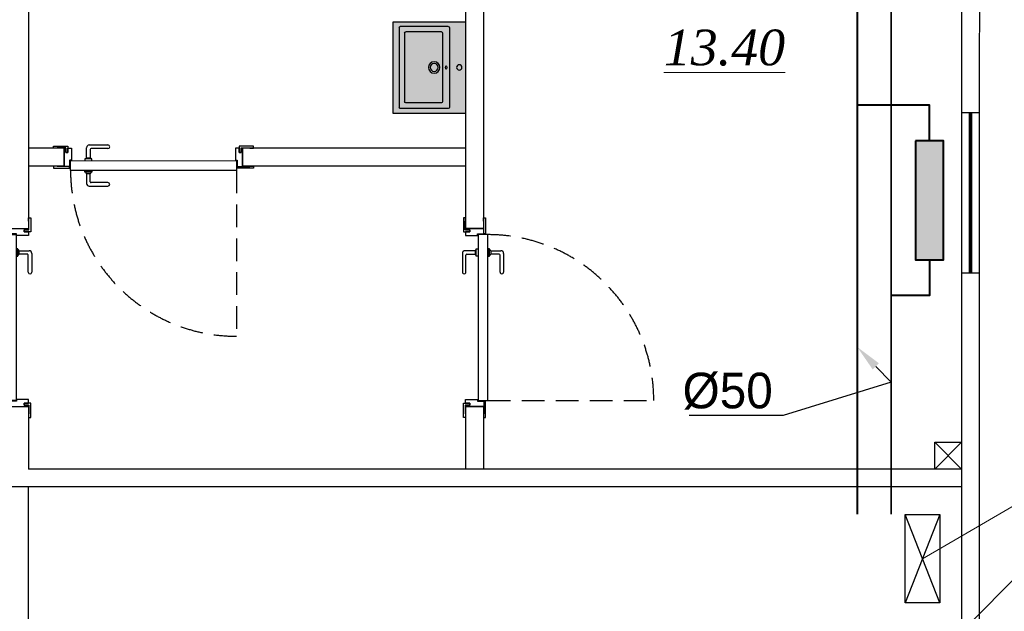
# Model space of a CAD drawing. Extents: x 4114239 to 5838486, y 780458 to 1383318.
# Tile 220 of 231: x 4566615 to 4572136, y 1323866 to 1327185. Entities that reach past the tile are written whole.
import ezdxf
from ezdxf import colors
from ezdxf.entities.mleader import LeaderData, LeaderLine
from ezdxf.math import Vec2, Vec3

# ---------------------------------------------------------------- set-up
doc = ezdxf.new("R2010")
doc.units = 0
doc.header["$MEASUREMENT"] = 0
doc.linetypes.add('ACAD_ISO10W100', pattern=[18, 12, -3, 0, -3])
doc.linetypes.add('Beruniy Xref$0$DASHED', pattern=[19.05, 12.7, -6.35])
for name, color, linetype, lineweight in [('.', 7, 'Continuous', 15), ('Основные', 160, 'Continuous', 40), ('сплошная толстая', 7, 'Continuous', 40), ('Т3', 10, 'Continuous', 25)]:
    doc.layers.add(name, color=color, linetype=linetype, lineweight=lineweight)
doc.layers.add('сан.техника', color=146, linetype='Continuous')
doc.styles.add('TIEMS', font='times.ttf')
doc.styles.add('ГОСТ 250', font='isocpeui.ttf', dxfattribs={"height": 300})

# ---------------------------------------------------------------- blocks, each defined once
blk = doc.blocks.new('fffffffffffffffffffffffffffddddddddfz')
at = {"color": 0}
blk.add_lwpolyline([(3133299.4, 2648111.9), (3133449.4, 2648111.9), (3133449.4, 2647961.9), (3133299.4, 2647961.9)], close=True, dxfattribs=at)
for points in [[(3133449.4, 2648111.9), (3133299.4, 2647961.9)], [(3133449.4, 2647961.9), (3133299.4, 2648111.9)]]:
    blk.add_lwpolyline(points, dxfattribs=at)
blk = doc.blocks.new('fgdsgsfdgsdd')
at = {"layer": '.', "linetype": 'ByBlock', "lineweight": 25, "true_color": 0xffffff}
h = blk.add_hatch(color=7, dxfattribs=at)
h.dxf.hatch_style = 1
h.paths.add_polyline_path([(0, 257.8), (-404.8, 257.8, 0.414214), (-406.5, 256.1), (-406.5, -256.1, 0.414214), (-404.8, -257.8), (0, -257.8)])
at = {"layer": 'сан.техника'}
for p, q in [((-372.4, -225.8), (-372.4, 222.6)), ((-372.4, -225.8), (-372.4, 222.6)), ((-97, 228.6), (-366.4, 228.6)), ((-97, 228.6), (-366.4, 228.6)), ((-91.1, -225.8), (-91.1, 222.6)), ((-91.1, -225.8), (-91.1, 222.6)), ((-341.7, -195.1), (-341.7, 191.9)), ((-341.7, -195.1), (-341.7, 191.9)), ((-135.4, 197.9), (-335.7, 197.9)), ((-135.4, 197.9), (-335.7, 197.9)), ((-129.4, -195.1), (-129.4, 191.9)), ((-129.4, -195.1), (-129.4, 191.9)), ((-135.4, -201.1), (-335.7, -201.1)), ((-135.4, -201.1), (-335.7, -201.1)), ((-97, -231.8), (-366.4, -231.8)), ((-97, -231.8), (-366.4, -231.8))]:
    blk.add_line(p, q, dxfattribs=at)
blk.add_lwpolyline([(0, -257.8), (0, 257.8), (-404.8, 257.8, 0.414214), (-406.5, 256.1), (-406.5, -256.1, 0.414214), (-404.8, -257.8)], format="xyb", close=True, dxfattribs=at)
for centre, radius in [((-176.3, -1.6), 32), ((-176.3, -1.6), 32), ((-176.3, -1.6), 22.2), ((-176.3, -1.6), 22.2), ((-35.6, -1.6), 14.9), ((-35.6, -1.6), 14.9)]:
    blk.add_circle(centre, radius, dxfattribs=at)
for centre, start, end in [((-366.4, 222.6), 90, 180), ((-366.4, 222.6), 90, 180), ((-97, 222.6), 0, 90), ((-97, 222.6), 0, 90), ((-335.7, 191.9), 90, 180), ((-335.7, 191.9), 90, 180), ((-135.4, 191.9), 0, 90), ((-135.4, 191.9), 0, 90), ((-335.7, -195.1), 180, 270), ((-335.7, -195.1), 180, 270), ((-135.4, -195.1), 270, 0), ((-135.4, -195.1), 270, 0), ((-366.4, -225.8), 180, 270), ((-366.4, -225.8), 180, 270), ((-97, -225.8), 270, 0), ((-97, -225.8), 270, 0)]:
    blk.add_arc(centre, 5.97, start, end, dxfattribs=at)
at = {"layer": 'сан.техника', "extrusion": (2.66779e-39, -9.6997e-41, -1)}
blk.add_ellipse((-109.1, -1.6), major_axis=(0, -10.5), ratio=0.321168, dxfattribs=at)
blk.add_ellipse((-109.1, -1.6), major_axis=(0, -10.5), ratio=0.321168, dxfattribs=at)
blk = doc.blocks.new('*U1891')
at = {"color": 0, "linetype": 'Beruniy Xref$0$DASHED'}
blk.add_line((-193.5, 2.5), (-193.5, 95.5), dxfattribs=at)
at = {"color": 0}
for p, q in [((-111, 11.3), (-121.5, 11.3)), ((-121.5, 9.3), (-112, 9.3)), ((-111.5, 8.8), (-111.5, 4.1)), ((-109.5, 4.1), (-109.5, 9.8)), ((-197, 0), (-197, -10)), ((-197, 0), (-197, -10)), ((-112.5, 2.5), (-112.5, 3.5)), ((-112.5, 3.5), (-108.5, 3.5)), ((-108.5, 2.5), (-112.5, 2.5)), ((-112, 3.6), (-112, 3.5)), ((-109.5, 4.1), (-111.5, 4.1)), ((-109, 3.5), (-109, 3.6)), ((-108.5, 3.5), (-108.5, 2.5)), ((-97, 0), (-97, -10)), ((-97, 0), (-97, -10)), ((-112.5, -3), (-112.5, -4)), ((-112.5, -4), (-108.5, -4)), ((-112, -4.1), (-112, -4)), ((-111.5, -9.3), (-111.5, -4.6)), ((-109.5, -4.6), (-111.5, -4.6)), ((-109.5, -4.6), (-109.5, -10.3)), ((-109, -4), (-109, -4.1)), ((-108.5, -4), (-108.5, -3)), ((-121.5, -9.8), (-112, -9.8)), ((-111, -11.8), (-121.5, -11.8))]:
    blk.add_line(p, q, dxfattribs=at)
for points in [[(-194, 0.2), (-196.2, 0.2), (-196.2, 0.2), (-201, 0.2), (-201, 0), (-203, 0), (-203, 0), (-203, 1.2), (-194, 1.2)], [(-100, 0.2), (-97.8, 0.2), (-97.8, 0.2), (-93, 0.2), (-93, 0), (-91, 0), (-91, 0), (-91, 1.2), (-100, 1.2)]]:
    blk.add_lwpolyline(points, close=True, dxfattribs=at)
for points in [[(-195, 0.2), (-195, 0.2), (-196.2, 0.2), (-196.2, 0.2), (-197, 0.2), (-197, -10), (-196.2, -10), (-196.2, -7.6), (-195, -7.6), (-195, -10), (-193, -10), (-193, -3.3), (-193.85, -3.3, -0.414214), (-194, -3.15), (-194, 0.2)], [(-99, 0.2), (-99, 0.2), (-97.8, 0.2), (-97.8, 0.2), (-97, 0.2), (-97, -10), (-97.8, -10), (-97.8, -7.6), (-99, -7.6), (-99, -10), (-101, -10), (-101, -3.3), (-100.15, -3.3, 0.414214), (-100, -3.15), (-100, 0.2)]]:
    blk.add_lwpolyline(points, format="xyb", close=True, dxfattribs=at)
for points in [[(-193.5, -3), (-193.5, 2.5), (-100.5, 2.5), (-100.5, -3), (-193.5, -3)], [(-195, -7.6), (-196.2, -7.6), (-196.2, -10.2), (-201, -10.2), (-201, -10), (-203, -10), (-203, -10), (-203, -11.2), (-195, -11.2), (-195, -7.6)], [(-99, -7.6), (-97.8, -7.6), (-97.8, -10.2), (-93, -10.2), (-93, -10), (-91, -10), (-91, -10), (-91, -11.2), (-99, -11.2), (-99, -7.6)]]:
    blk.add_lwpolyline(points, dxfattribs=at)
at = {"color": 0, "linetype": 'Beruniy Xref$0$DASHED'}
blk.add_arc((-193.5, 2.5), 93, 0, 90, dxfattribs=at)
at = {"color": 0}
for centre, radius, start, end in [((-121.5, 10.3), 1, 90, 270), ((-111, 9.8), 1.5, 0, 90), ((-112, 8.8), 0.5, 0, 90), ((-111.5, 3.6), 0.5, 90, 180), ((-109.5, 3.6), 0.5, 0, 90), ((-111.5, -4.1), 0.5, 180, 270), ((-109.5, -4.1), 0.5, 270, 0), ((-121.5, -10.8), 1, 90, 270), ((-112, -9.3), 0.5, 270, 0), ((-111, -10.3), 1.5, 270, 0)]:
    blk.add_arc(centre, radius, start, end, dxfattribs=at)
blk = doc.blocks.new('*U1892')
at = {"color": 0, "linetype": 'Beruniy Xref$0$DASHED'}
blk.add_line((193.5, 2.5), (193.5, 95.5), dxfattribs=at)
at = {"color": 0}
for p, q in [((111, 11.3), (121.5, 11.3)), ((109.5, 4.1), (109.5, 9.8)), ((111.5, 8.8), (111.5, 4.1)), ((121.5, 9.3), (112, 9.3)), ((97, 0), (97, -10)), ((97, 0), (97, -10)), ((112.5, 3.5), (108.5, 3.5)), ((108.5, 3.5), (108.5, 2.5)), ((108.5, 2.5), (112.5, 2.5)), ((109, 3.5), (109, 3.6)), ((109.5, 4.1), (111.5, 4.1)), ((112, 3.6), (112, 3.5)), ((112.5, 2.5), (112.5, 3.5)), ((197, 0), (197, -10)), ((197, 0), (197, -10)), ((108.5, -4), (108.5, -3)), ((112.5, -4), (108.5, -4)), ((109, -4), (109, -4.1)), ((109.5, -4.6), (109.5, -10.3)), ((109.5, -4.6), (111.5, -4.6)), ((111.5, -9.3), (111.5, -4.6)), ((112, -4.1), (112, -4)), ((112.5, -3), (112.5, -4)), ((121.5, -9.8), (112, -9.8)), ((111, -11.8), (121.5, -11.8))]:
    blk.add_line(p, q, dxfattribs=at)
for points in [[(100, 0.2), (97.8, 0.2), (97.8, 0.2), (93, 0.2), (93, 0), (91, 0), (91, 0), (91, 1.2), (100, 1.2)], [(194, 0.2), (196.2, 0.2), (196.2, 0.2), (201, 0.2), (201, 0), (203, 0), (203, 0), (203, 1.2), (194, 1.2)]]:
    blk.add_lwpolyline(points, close=True, dxfattribs=at)
for points in [[(99, 0.2), (99, 0.2), (97.8, 0.2), (97.8, 0.2), (97, 0.2), (97, -10), (97.8, -10), (97.8, -7.6), (99, -7.6), (99, -10), (101, -10), (101, -3.3), (100.15, -3.3, -0.414214), (100, -3.15), (100, 0.2)], [(195, 0.2), (195, 0.2), (196.2, 0.2), (196.2, 0.2), (197, 0.2), (197, -10), (196.2, -10), (196.2, -7.6), (195, -7.6), (195, -10), (193, -10), (193, -3.3), (193.85, -3.3, 0.414214), (194, -3.15), (194, 0.2)]]:
    blk.add_lwpolyline(points, format="xyb", close=True, dxfattribs=at)
for points in [[(193.5, -3), (193.5, 2.5), (100.5, 2.5), (100.5, -3), (193.5, -3)], [(99, -7.6), (97.8, -7.6), (97.8, -10.2), (93, -10.2), (93, -10), (91, -10), (91, -10), (91, -11.2), (99, -11.2), (99, -7.6)], [(195, -7.6), (196.2, -7.6), (196.2, -10.2), (201, -10.2), (201, -10), (203, -10), (203, -10), (203, -11.2), (195, -11.2), (195, -7.6)]]:
    blk.add_lwpolyline(points, dxfattribs=at)
at = {"color": 0, "linetype": 'Beruniy Xref$0$DASHED'}
blk.add_arc((193.5, 2.5), 93, 90, 180, dxfattribs=at)
at = {"color": 0}
for centre, radius, start, end in [((111, 9.8), 1.5, 90, 180), ((121.5, 10.3), 1, 270, 90), ((112, 8.8), 0.5, 90, 180), ((109.5, 3.6), 0.5, 90, 180), ((111.5, 3.6), 0.5, 0, 90), ((109.5, -4.1), 0.5, 180, 270), ((111.5, -4.1), 0.5, 270, 0), ((111, -10.3), 1.5, 180, 270), ((112, -9.3), 0.5, 180, 270), ((121.5, -10.8), 1, 270, 90)]:
    blk.add_arc(centre, radius, start, end, dxfattribs=at)
blk = doc.blocks.new('fgfgfggggggggggggggggggdffx')
at = {"color": 5, "const_width": 20}
blk.add_lwpolyline([(3169499.2, 2634349.4), (3169499.2, 2635249.4)], dxfattribs=at)
at = {"color": 0}
for points in [[(3169449.1, 2635249.4), (3169549.2, 2635249.4)], [(3169449.1, 2634349.4), (3169549.3, 2634349.4)]]:
    blk.add_lwpolyline(points, dxfattribs=at)
blk = doc.blocks.new('hgknb')
at = {"layer": 'сплошная толстая', "linetype": 'ByBlock', "ltscale": 100}
blk.add_hatch(color=256, dxfattribs=at).paths.add_polyline_path([(639252.2, -203168.7), (639920.4, -203168.7), (639920.4, -203324.5), (639252.2, -203324.5)])
blk.add_lwpolyline([(639252.2, -203324.5), (639920.4, -203324.5), (639920.4, -203168.7), (639252.2, -203168.7)], close=True, dxfattribs=at)
blk.add_lwpolyline([(639252.2, -203324.5), (639920.4, -203324.5), (639920.4, -203168.7), (639252.2, -203168.7)], close=True, dxfattribs=at)
at = {"layer": 'сплошная толстая'}
blk.add_lwpolyline([(639252.2, -203246.6), (639052.2, -203246.6), (639052.2, -203651.6)], dxfattribs=at)
at = {"layer": 'сплошная толстая', "linetype": 'ByBlock', "ltscale": 100}
blk.add_lwpolyline([(639920.4, -203246.6), (640120.4, -203246.6), (640120.4, -203461.6)], dxfattribs=at)

msp = doc.modelspace()

# ---------------------------------------------------------------- linework, layer by layer
at = {"color": 7, "lineweight": 0, "ltscale": 100}
for p, q in [((4573161.674, 1325024.6397), (4571677.1232, 1324161.1521)), ((4571677.1232, 1323531.0174), (4573161.674, 1325024.6397))]:
    msp.add_line(p, q, dxfattribs=at)
for p, q in [((4571774.744, 1323913.0991), (4571579.5024, 1324409.2052)), ((4571774.744, 1324409.2052), (4571579.5024, 1323913.0991))]:
    msp.add_line(p, q)
at = {"color": 0}
for points in [[(4563958.9746, 1315064.2744), (4535646.2859, 1315064.2744), (4535646.2859, 1331264.2744), (4571996.5145, 1331264.2744), (4571995.3455, 1322964.2719)], [(4563958.9652, 1315164.2744), (4535746.2859, 1315164.2744), (4535746.2859, 1331164.2744), (4571896.5005, 1331164.2744), (4571895.5021, 1322964.2719)], [(4566665.4001, 1331164.2744), (4566665.4001, 1326014.2831)], [(4569115.492, 1331164.2744), (4569115.492, 1326014.2744)], [(4569215.492, 1331164.2744), (4569215.492, 1326014.2744)], [(4566865.492, 1326464.2744), (4566665.492, 1326464.2744)], [(4566865.492, 1326464.2744), (4566865.492, 1326364.2744)], [(4569115.492, 1326464.2744), (4567865.492, 1326464.2744)], [(4567865.492, 1326464.2744), (4567865.492, 1326364.2744)], [(4566865.492, 1326364.2744), (4566665.492, 1326364.2744)], [(4569115.492, 1326364.2744), (4567865.492, 1326364.2744)], [(4569115.492, 1326264.2744), (4569115.492, 1326014.2744)], [(4571895.5005, 1326264.2744), (4571895.5005, 1324764.2744)], [(4569115.492, 1326014.2744), (4569215.492, 1326014.2744)], [(4566665.4001, 1325014.2832), (4566665.4001, 1324664.2744)], [(4569115.492, 1325014.2744), (4569115.492, 1324664.2744)], [(4569115.492, 1325014.2744), (4569115.492, 1324664.2744)], [(4569115.492, 1325014.2744), (4569215.492, 1325014.2744)], [(4569215.492, 1325014.2744), (4569215.492, 1324664.2744)], [(4571895.5923, 1324664.2744), (4566665.4001, 1324664.2744)], [(4571895.6969, 1324564.2744), (4566565.4001, 1324564.2744)], [(4566665.4001, 1321764.2744), (4566665.4001, 1324564.2744)], [(4571995.5923, 1324564.2744), (4571995.5709, 1324564.2744)]]:
    msp.add_lwpolyline(points, dxfattribs=at)
at = {"color": 5, "linetype": 'ACAD_ISO10W100', "ltscale": 100, "const_width": 10}
for points in [[(4571501.5358, 1330771.6838), (4571501.5358, 1324409.2052)], [(4571311.5358, 1330581.5109), (4571311.5358, 1324409.2052)]]:
    msp.add_lwpolyline(points, dxfattribs=at)
msp.add_lwpolyline([(4571774.744, 1324409.2052), (4571774.744, 1323913.0991), (4571579.5024, 1323913.0991), (4571579.5024, 1324409.2052)], close=True)

# ---------------------------------------------------------------- block references
at = {"color": 1, "linetype": 'ByBlock', "xscale": -1, "rotation": 180}
msp.add_blockref('fgdsgsfdgsdd', (4569115.492, 1326915.9129), dxfattribs=at)
at = {"color": 7, "rotation": 270}
msp.add_blockref('hgknb', (4774963.1807, 1965758.1871), dxfattribs=at)
at = {"color": 0, "rotation": 359.9839919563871}
msp.add_blockref('fgfgfggggggggggggggggggdffx', (1401711.0909, -1307699.4481), dxfattribs=at)
at = {"color": 216, "lineweight": 30, "xscale": 9.999998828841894, "yscale": 9.999998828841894, "zscale": 9.999998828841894}
for name, p, rotation in [('*U1891', (4565895.4984, 1326364.1501), 180.0071619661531), ('*U1891', (4566565.1476, 1326984.2705), 90.00716196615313), ('*U1892', (4569215.2395, 1326984.2931), 270.0071619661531)]:
    msp.add_blockref(name, p, dxfattribs=dict(at, rotation=rotation))
at = {"color": 0}
msp.add_blockref('fffffffffffffffffffffffffffddddddddfz', (1438446.0865, -1323297.5832), dxfattribs=at)

# ---------------------------------------------------------------- texts
at = {"lineweight": 0, "ltscale": 100, "insert": (4570566.8158, 1327027.3373), "char_height": 200, "attachment_point": 5, "style": 'TIEMS'}
msp.add_mtext('\\A1;{\\fTimes New Roman|b0|i1|c204|p18;\\L13.40}', dxfattribs=at)
at = {"layer": 'Основные', "color": 0, "insert": (4311654.6754, 1338295.7801), "char_height": 351, "width": 18421.135735, "attachment_point": 1, "style": 'ГОСТ 250'}
msp.add_mtext('\\pi1037;\\PВодоросли являются естественной формой растительной жизни. Они присутствуют во всех природных водоемах - реках, озерах и т. д. Присутствие водорослей в бассейне является крайне нежелательным, так как рост колоний водорослей приводит к помутнению воды и делает элементы конструкции бассейна скользкими и опасными. Процесс дезинфекции должен эффективно сдерживать развитие водорослей, но иногда приходится прибегать к использованию дополнительных химикатов - альгицидов.\\PВ случае правильного ухода за водой и адекватной дезинфекции в бассейне не происходит передача вирусных инфекций.  Существуют два организма, особенно устойчивых к дезинфекции - патогенные цисты CRYPTOSPORIDIUM и GIARDIA. Эти микроскопические простейшие широко встречаются в окружающей среде.   Хотя эти организмы и устойчивы к дезинфекции, они крупнее чем, например, бактерии, и поэтому могут эффективно удаляться флоккуляцией с последующей фильтрацией.\\PСами купающиеся вносят в воду ряд загрязнителей. Наиболее важными из них являются азот-содержащие соединения пота и мочи, которые, находясь в аммонийной (положительно заряженной) форме, реагируют с некоторыми дезинфицирующими агентами с образованием побочных продуктов, вызывающих раздражение. Для снижения отрицательного эффекта их действия требуется использование специальных реагентов или разбавление воды.  ^I{\\fISOCPEUR|b1|i1|c204|p34; \\P} ^I{\\fISOCPEUR|b1|i1|c204|p34; }  В настоящий момент гипохлорит натрия является самым популярным дезинфицирующим агентом для бассейнов. Производители предлагают гипохлорит натрия либо в виде концентрированного раствора, представляющего  собой бледно-желтую жидкость с запахом бытового отбеливателя. Коммерческие жидкие препараты содержат от 10 до 15% хлора. ', dxfattribs=at)

# ---------------------------------------------------------------- leaders
at = {"layer": 'Т3', "color": 0}
ml = msp.add_multileader_mtext('Standard', dxfattribs=at)
ml.set_content('%%C50')
ml.set_leader_properties(color=256, linetype='ByLayer', lineweight=-1)
ml.build(insert=Vec2(0, 0))
ml.multileader.update_dxf_attribs({"has_dogleg": 0, "text_left_attachment_type": 6, "text_right_attachment_type": 6, "dogleg_length": 0.36, "arrow_head_size": 150})
ctx = ml.context
ctx.base_point, ctx.char_height, ctx.arrow_head_size, ctx.landing_gap_size, ctx.plane_origin = Vec3(4570274.2588, 1324964.7546), 200, 150, 60.75, Vec3(4581121.7397, 1325965.9104)
ctx.left_attachment, ctx.right_attachment, ctx.text_align_type = 6, 6, 1
notes = []
notes.append((ctx, [(0, (1, 1, 0), (4570896.1188, 1324964.7546), (-1, 0), 0.36, [(1, [(4571311.5358, 1325348.4946), (4571501.5358, 1325150.8684), (4571501.5358, 1325150.8684)], 0, [])])]))
ctx.mtext.insert, ctx.mtext.width, ctx.mtext.defined_height, ctx.mtext.alignment, ctx.mtext.flow_direction = Vec3(4570585.0088, 1325204.7546), 461.225584, 2367.8091, 2, 5
for ctx, leaders in notes:
    for number, flags, end, landing, length, lines in leaders:
        leader = LeaderData()
        leader.index, (leader.has_last_leader_line, leader.has_dogleg_vector, leader.attachment_direction) = number, flags
        leader.last_leader_point, leader.dogleg_vector, leader.dogleg_length = Vec3(end), Vec3(landing), length
        for number, points, colour, breaks in lines:
            line = LeaderLine()
            line.index, line.vertices, line.color, line.breaks = number, Vec3.list(points), colors.encode_raw_color(colour), breaks
            leader.lines.append(line)
        ctx.leaders.append(leader)

doc.saveas('drawing.dxf')
